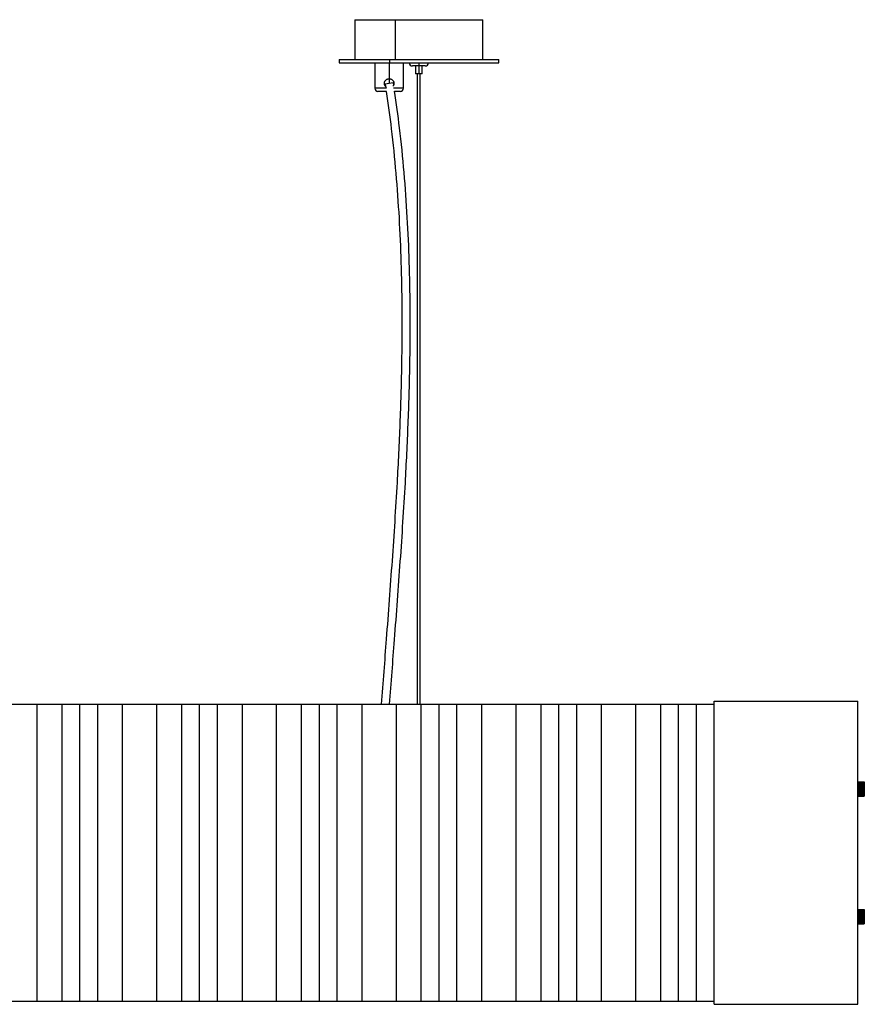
# Paper-space layout '_Posterior' of a CAD drawing. Header units: millimetres. Extents: x -529 to 529, y -105 to 512.
# Tile 2 of 2: x 0 to 529, y -105 to 512. Entities that reach past the tile are written whole.
import ezdxf

# ---------------------------------------------------------------- set-up
doc = ezdxf.new("R2010")
doc.units = ezdxf.units.MM

psp = doc.layouts.new('_Posterior')

# ---------------------------------------------------------------- linework, layer by layer
at = {"color": 7, "linetype": 'Continuous', "lineweight": 25}
for p, q in [((210, 511.92), (210, 486.92)), ((210, 511.92), (290, 511.92)), ((235.24, 511.92), (235.24, 486.92)), ((290, 486.92), (290, 511.92)), ((200, 486.92), (200, 484.92)), ((200, 486.92), (300, 486.92)), ((200, 484.92), (300, 484.92)), ((222.41, 484.92), (222.41, 468.92)), ((231.41, 484.92), (231.41, 471.92)), ((231.55, 486.92), (231.55, 484.92)), ((240.41, 468.92), (240.41, 484.92)), ((254, 482.92), (246, 482.92)), ((248, 482.92), (248, 477.92)), ((250, 484.92), (250, 477.92)), ((252, 477.92), (252, 482.92)), ((300, 484.92), (300, 486.92)), ((252, 477.92), (248, 477.92)), ((249.25, 83), (249.25, 477.92)), ((250.75, 83), (250.75, 477.92)), ((233.88, 472.3), (228.94, 471.54)), ((228.94, 471.54), (229.15, 470.01)), ((233.88, 472.3), (234.1, 470.65)), ((229.7, 466.92), (224.41, 466.92)), ((238.41, 466.92), (234.67, 466.92)), ((-435, 83), (435, 83)), ((10.73, 83), (10.73, -103)), ((26.32, 83), (26.32, -103)), ((37.5, 83), (37.5, -103)), ((48.67, 83), (48.67, -103)), ((64.27, 83), (64.27, -103)), ((85.73, 83), (85.73, -103)), ((101.32, 83), (101.32, -103)), ((112.5, 83), (112.5, -103)), ((123.6, 83), (123.6, -103)), ((139.27, 83), (139.27, -103)), ((160.73, 83), (160.73, -103)), ((176.32, 83), (176.32, -103)), ((187.5, 83), (187.5, -103)), ((198.68, 83), (198.68, -103)), ((214.27, 83), (214.27, -103)), ((235.73, 83), (235.73, -103)), ((251.32, 83), (251.32, -103)), ((262.5, 83), (262.5, -103)), ((273.68, 83), (273.68, -103)), ((289.27, 83), (289.27, -103)), ((310.73, 83), (310.73, -103)), ((326.32, 83), (326.32, -103)), ((337.5, 83), (337.5, -103)), ((348.68, 83), (348.68, -103)), ((364.27, 83), (364.27, -103)), ((385.73, 83), (385.73, -103)), ((401.25, 83), (401.25, -103)), ((412.5, 83), (412.5, -103)), ((423.76, 83), (423.76, -103)), ((435, -105), (435, 85)), ((435, 85), (525, 85)), ((525, -105), (525, 85)), ((525, 33.92), (529, 33.92)), ((525, 33.56), (529, 33.56)), ((525, 33.11), (529, 33.11)), ((525, 32.59), (529, 32.59)), ((525, 32), (529, 32)), ((525, 31.36), (529, 31.36)), ((525.1, 34.49), (525.1, 34.48)), ((525.1, 34.49), (528.9, 34.49)), ((525.1, 34.48), (528.9, 34.48)), ((525.1, 34.4), (525.1, 34.35)), ((525.1, 34.4), (528.9, 34.4)), ((525.1, 34.35), (528.9, 34.35)), ((525.1, 34.2), (525.1, 34.12)), ((525.1, 34.2), (528.9, 34.2)), ((525.1, 34.12), (528.9, 34.12)), ((525.1, 33.89), (525.1, 33.78)), ((525.1, 33.89), (528.9, 33.89)), ((525.1, 33.78), (528.9, 33.78)), ((525.1, 33.49), (525.1, 33.35)), ((525.1, 33.49), (528.9, 33.49)), ((525.1, 33.35), (528.9, 33.35)), ((525.1, 33), (525.1, 32.84)), ((525.1, 33), (528.9, 33)), ((525.1, 32.84), (528.9, 32.84)), ((525.1, 32.44), (525.1, 32.26)), ((525.1, 32.44), (528.9, 32.44)), ((525.1, 32.26), (528.9, 32.26)), ((525.1, 31.82), (525.1, 31.63)), ((525.1, 31.82), (528.9, 31.82)), ((525.1, 31.63), (528.9, 31.63)), ((525.1, 31.15), (525.1, 30.95)), ((525.1, 31.15), (528.9, 31.15)), ((525.1, 30.95), (528.9, 30.95)), ((528.9, 34.48), (528.9, 34.49)), ((528.9, 34.35), (528.9, 34.4)), ((528.9, 34.12), (528.9, 34.2)), ((528.9, 33.78), (528.9, 33.89)), ((528.9, 33.35), (528.9, 33.49)), ((528.9, 32.84), (528.9, 33)), ((528.9, 32.26), (528.9, 32.44)), ((528.9, 31.63), (528.9, 31.82)), ((528.9, 30.95), (528.9, 31.15)), ((529, 34.4), (529, 25.6)), ((525, 30.69), (529, 30.69)), ((525, 30), (529, 30)), ((525, 29.31), (529, 29.31)), ((525, 28.64), (529, 28.64)), ((525, 28), (529, 28)), ((525, 27.41), (529, 27.41)), ((525, 26.89), (529, 26.89)), ((525, 26.44), (529, 26.44)), ((525, 26.08), (529, 26.08)), ((525.1, 30.46), (528.9, 30.46)), ((525.1, 30.46), (525.1, 30.25)), ((525.1, 30.25), (528.9, 30.25)), ((525.1, 29.75), (525.1, 29.54)), ((525.1, 29.75), (528.9, 29.75)), ((525.1, 29.54), (528.9, 29.54)), ((525.1, 29.05), (525.1, 28.85)), ((525.1, 29.05), (528.9, 29.05)), ((525.1, 28.85), (528.9, 28.85)), ((525.1, 28.37), (528.9, 28.37)), ((525.1, 28.37), (525.1, 28.18)), ((525.1, 28.18), (528.9, 28.18)), ((525.1, 27.74), (525.1, 27.56)), ((525.1, 27.74), (528.9, 27.74)), ((525.1, 27.56), (528.9, 27.56)), ((525.1, 27.16), (528.9, 27.16)), ((525.1, 27.16), (525.1, 27)), ((525.1, 27), (528.9, 27)), ((525.1, 26.65), (528.9, 26.65)), ((525.1, 26.65), (525.1, 26.51)), ((525.1, 26.51), (528.9, 26.51)), ((525.1, 26.22), (525.1, 26.11)), ((525.1, 26.22), (528.9, 26.22)), ((525.1, 26.11), (528.9, 26.11)), ((525.1, 25.88), (525.1, 25.8)), ((525.1, 25.88), (528.9, 25.88)), ((525.1, 25.8), (528.9, 25.8)), ((525.1, 25.65), (528.9, 25.65)), ((525.1, 25.65), (525.1, 25.6)), ((525.1, 25.6), (528.9, 25.6)), ((525.1, 25.52), (528.9, 25.52)), ((525.1, 25.52), (525.1, 25.51)), ((525.1, 25.51), (528.9, 25.51)), ((528.9, 30.25), (528.9, 30.46)), ((528.9, 29.54), (528.9, 29.75)), ((528.9, 28.85), (528.9, 29.05)), ((528.9, 28.18), (528.9, 28.37)), ((528.9, 27.56), (528.9, 27.74)), ((528.9, 27), (528.9, 27.16)), ((528.9, 26.51), (528.9, 26.65)), ((528.9, 26.11), (528.9, 26.22)), ((528.9, 25.8), (528.9, 25.88)), ((528.9, 25.6), (528.9, 25.65)), ((528.9, 25.51), (528.9, 25.52)), ((525, -46.08), (529, -46.08)), ((525, -46.44), (529, -46.44)), ((525, -46.89), (529, -46.89)), ((525, -47.41), (529, -47.41)), ((525, -48), (529, -48)), ((525, -48.64), (529, -48.64)), ((525, -49.31), (529, -49.31)), ((525.1, -45.51), (525.1, -45.52)), ((525.1, -45.51), (528.9, -45.51)), ((525.1, -45.52), (528.9, -45.52)), ((525.1, -45.6), (525.1, -45.65)), ((525.1, -45.6), (528.9, -45.6)), ((525.1, -45.65), (528.9, -45.65)), ((525.1, -45.8), (525.1, -45.88)), ((525.1, -45.8), (528.9, -45.8)), ((525.1, -45.88), (528.9, -45.88)), ((525.1, -46.11), (525.1, -46.22)), ((525.1, -46.11), (528.9, -46.11)), ((525.1, -46.22), (528.9, -46.22)), ((525.1, -46.51), (525.1, -46.65)), ((525.1, -46.51), (528.9, -46.51)), ((525.1, -46.65), (528.9, -46.65)), ((525.1, -47), (525.1, -47.16)), ((525.1, -47), (528.9, -47)), ((525.1, -47.16), (528.9, -47.16)), ((525.1, -47.56), (525.1, -47.74)), ((525.1, -47.56), (528.9, -47.56)), ((525.1, -47.74), (528.9, -47.74)), ((525.1, -48.18), (528.9, -48.18)), ((525.1, -48.18), (525.1, -48.37)), ((525.1, -48.37), (528.9, -48.37)), ((525.1, -48.85), (525.1, -49.05)), ((525.1, -48.85), (528.9, -48.85)), ((525.1, -49.05), (528.9, -49.05)), ((528.9, -45.52), (528.9, -45.51)), ((528.9, -45.65), (528.9, -45.6)), ((528.9, -45.88), (528.9, -45.8)), ((528.9, -46.22), (528.9, -46.11)), ((528.9, -46.65), (528.9, -46.51)), ((528.9, -47.16), (528.9, -47)), ((528.9, -47.74), (528.9, -47.56)), ((528.9, -48.37), (528.9, -48.18)), ((528.9, -49.05), (528.9, -48.85)), ((529, -45.6), (529, -54.4)), ((525, -50), (529, -50)), ((525, -50.69), (529, -50.69)), ((525, -51.36), (529, -51.36)), ((525, -52), (529, -52)), ((525, -52.59), (529, -52.59)), ((525, -53.11), (529, -53.11)), ((525, -53.56), (529, -53.56)), ((525, -53.92), (529, -53.92)), ((525.1, -49.54), (528.9, -49.54)), ((525.1, -49.54), (525.1, -49.75)), ((525.1, -49.75), (528.9, -49.75)), ((525.1, -50.25), (528.9, -50.25)), ((525.1, -50.25), (525.1, -50.46)), ((525.1, -50.46), (528.9, -50.46)), ((525.1, -50.95), (525.1, -51.15)), ((525.1, -50.95), (528.9, -50.95)), ((525.1, -51.15), (528.9, -51.15)), ((525.1, -51.63), (525.1, -51.82)), ((525.1, -51.63), (528.9, -51.63)), ((525.1, -51.82), (528.9, -51.82)), ((525.1, -52.26), (528.9, -52.26)), ((525.1, -52.26), (525.1, -52.44)), ((525.1, -52.44), (528.9, -52.44)), ((525.1, -52.84), (528.9, -52.84)), ((525.1, -52.84), (525.1, -53)), ((525.1, -53), (528.9, -53)), ((525.1, -53.35), (528.9, -53.35)), ((525.1, -53.35), (525.1, -53.49)), ((525.1, -53.49), (528.9, -53.49)), ((525.1, -53.78), (525.1, -53.89)), ((525.1, -53.78), (528.9, -53.78)), ((525.1, -53.89), (528.9, -53.89)), ((525.1, -54.12), (525.1, -54.2)), ((525.1, -54.12), (528.9, -54.12)), ((525.1, -54.2), (528.9, -54.2)), ((525.1, -54.35), (525.1, -54.4)), ((525.1, -54.35), (528.9, -54.35)), ((525.1, -54.4), (528.9, -54.4)), ((525.1, -54.48), (525.1, -54.49)), ((525.1, -54.48), (528.9, -54.48)), ((525.1, -54.49), (528.9, -54.49)), ((528.9, -49.75), (528.9, -49.54)), ((528.9, -50.46), (528.9, -50.25)), ((528.9, -51.15), (528.9, -50.95)), ((528.9, -51.82), (528.9, -51.63)), ((528.9, -52.44), (528.9, -52.26)), ((528.9, -53), (528.9, -52.84)), ((528.9, -53.49), (528.9, -53.35)), ((528.9, -53.89), (528.9, -53.78)), ((528.9, -54.2), (528.9, -54.12)), ((528.9, -54.4), (528.9, -54.35)), ((528.9, -54.49), (528.9, -54.48)), ((-435, -103), (435, -103)), ((435, -105), (525, -105))]:
    psp.add_line(p, q, dxfattribs=at)
at = {"color": 8, "linetype": 'Continuous', "lineweight": 25}
for p, q in [((229.83, 468.92), (222.41, 468.92)), ((240.41, 468.92), (234.07, 468.92))]:
    psp.add_line(p, q, dxfattribs=at)
at = {"color": 7, "linetype": 'Continuous', "lineweight": 25}
for centre, start, end in [((246, 484.92), 180, 270), ((254, 484.92), 270, 360), ((224.41, 468.92), 180, 270), ((238.41, 468.92), 270, 0)]:
    psp.add_arc(centre, 2, start, end, dxfattribs=at)
for points, knots in [([(228.41, 471.92), (228.41, 471.97), (228.41, 472.07), (228.42, 472.22), (228.44, 472.36), (228.48, 472.56), (228.54, 472.8), (228.67, 473.17), (228.9, 473.6), (229.28, 474.05), (229.73, 474.43), (230.16, 474.66), (230.53, 474.79), (230.82, 474.87), (231.11, 474.91), (231.31, 474.92), (231.41, 474.92)], [0, 0, 0, 0, 0.031363, 0.062663, 0.093987, 0.12542, 0.187683, 0.250313, 0.375313, 0.50051, 0.625023, 0.750215, 0.812603, 0.874801, 0.937442, 1, 1, 1, 1]), ([(229.77, 469.48), (229.6, 469.58), (229.1, 469.87), (228.69, 470.58), (228.44, 471.33), (228.42, 471.72), (228.41, 471.92)], [0, 0, 0, 0, 0.199282, 0.598755, 0.800172, 1, 1, 1, 1]), ([(231.41, 474.92), (231.46, 474.92), (231.56, 474.92), (231.71, 474.91), (231.85, 474.89), (232.05, 474.85), (232.29, 474.79), (232.66, 474.66), (233.09, 474.43), (233.55, 474.05), (233.92, 473.6), (234.15, 473.17), (234.29, 472.8), (234.36, 472.51), (234.4, 472.22), (234.41, 472.02), (234.41, 471.92)], [0, 0, 0, 0, 0.031297, 0.06254, 0.093806, 0.125172, 0.187493, 0.250027, 0.375295, 0.500005, 0.624989, 0.749992, 0.812502, 0.874668, 0.937376, 1, 1, 1, 1]), ([(234.41, 471.92), (234.4, 471.72), (234.37, 471.33), (234.2, 470.72), (233.94, 470.38), (233.8, 470.2)], [0, 0, 0, 0, 0.3146518, 0.6310668, 1, 1, 1, 1]), ([(229.56, 466.92), (230.66, 459.16), (233.08, 442.14), (235.68, 415.74), (237.7, 387.8), (238.92, 359.85), (239.51, 329.01), (239.3, 295.27), (238.21, 258.65), (236.21, 217.87), (233.29, 172.93), (229.77, 126.61), (227.51, 96.62), (226.48, 83)], [0, 0, 0, 0, 0.061074, 0.134012, 0.206783, 0.279461, 0.352103, 0.447244, 0.542456, 0.637766, 0.765567, 0.893494, 1, 1, 1, 1]), ([(234.57, 467.22), (235.65, 459.56), (238.06, 442.58), (240.67, 416.18), (242.69, 388.09), (243.91, 360.01), (244.51, 329.05), (244.3, 295.19), (243.2, 258.46), (241.21, 217.59), (238.28, 172.6), (234.77, 126.36), (232.51, 96.5), (231.5, 83)], [0, 0, 0, 0, 0.0602775, 0.133565, 0.2066516, 0.2796106, 0.3524989, 0.4479072, 0.5433234, 0.6387741, 0.7666633, 0.8945664, 1, 1, 1, 1]), ([(528.9, 34.49), (528.91, 34.49), (528.92, 34.49), (528.93, 34.49), (528.95, 34.48), (528.96, 34.48), (528.97, 34.47), (528.99, 34.45), (529, 34.43), (529, 34.41), (529, 34.4)], [0, 0, 0, 0, 0.052206, 0.10848, 0.173967, 0.252013, 0.366822, 0.502732, 0.736895, 1, 1, 1, 1]), ([(529, 34.4), (529, 34.41), (529, 34.43), (528.99, 34.45), (528.97, 34.47), (528.96, 34.48), (528.94, 34.49), (528.92, 34.49), (528.91, 34.49), (528.9, 34.49)], [0, 0, 0, 0, 0.260652, 0.495902, 0.629272, 0.747123, 0.848219, 0.929036, 1, 1, 1, 1]), ([(529, 34.35), (529, 34.36), (529, 34.38), (528.99, 34.41), (528.97, 34.44), (528.96, 34.45), (528.94, 34.47), (528.92, 34.47), (528.91, 34.48), (528.9, 34.48)], [0, 0, 0, 0, 0.2606524, 0.4959022, 0.6292733, 0.7471243, 0.8482194, 0.929036, 1, 1, 1, 1]), ([(528.9, 34.4), (528.91, 34.4), (528.92, 34.4), (528.93, 34.4), (528.95, 34.39), (528.96, 34.39), (528.97, 34.38), (528.99, 34.37), (529, 34.36), (529, 34.35), (529, 34.35)], [0, 0, 0, 0, 0.052206, 0.10848, 0.173967, 0.252013, 0.366822, 0.502731, 0.736894, 1, 1, 1, 1]), ([(529, 34.18), (529, 34.2), (529, 34.23), (528.99, 34.27), (528.97, 34.3), (528.96, 34.32), (528.94, 34.34), (528.92, 34.35), (528.91, 34.35), (528.9, 34.35)], [0, 0, 0, 0, 0.260653, 0.495903, 0.629275, 0.747126, 0.84822, 0.929036, 1, 1, 1, 1]), ([(528.9, 34.2), (528.91, 34.2), (528.92, 34.2), (528.93, 34.2), (528.95, 34.19), (528.96, 34.19), (528.97, 34.19), (528.99, 34.19), (529, 34.19), (529, 34.19), (529, 34.18)], [0, 0, 0, 0, 0.052206, 0.10848, 0.173967, 0.252013, 0.366822, 0.502731, 0.736894, 1, 1, 1, 1]), ([(529, 33.92), (529, 33.94), (529, 33.98), (528.99, 34.02), (528.97, 34.06), (528.96, 34.08), (528.94, 34.1), (528.92, 34.11), (528.91, 34.12), (528.9, 34.12)], [0, 0, 0, 0, 0.260653, 0.495903, 0.629276, 0.747127, 0.848221, 0.929037, 1, 1, 1, 1]), ([(528.9, 33.89), (528.91, 33.89), (528.92, 33.89), (528.93, 33.89), (528.95, 33.89), (528.96, 33.9), (528.97, 33.9), (528.99, 33.9), (529, 33.91), (529, 33.92), (529, 33.92)], [0, 0, 0, 0, 0.052206, 0.10848, 0.173967, 0.252013, 0.366822, 0.502731, 0.736894, 1, 1, 1, 1]), ([(529, 33.56), (529, 33.58), (529, 33.62), (528.99, 33.68), (528.97, 33.72), (528.96, 33.74), (528.94, 33.76), (528.92, 33.78), (528.91, 33.78), (528.9, 33.78)], [0, 0, 0, 0, 0.260653, 0.495902, 0.629274, 0.747125, 0.84822, 0.929036, 1, 1, 1, 1]), ([(528.9, 33.49), (528.91, 33.49), (528.92, 33.49), (528.93, 33.49), (528.95, 33.5), (528.96, 33.5), (528.97, 33.51), (528.99, 33.52), (529, 33.54), (529, 33.55), (529, 33.56)], [0, 0, 0, 0, 0.052206, 0.10848, 0.173967, 0.252013, 0.366822, 0.502731, 0.736894, 1, 1, 1, 1]), ([(529, 33.11), (529, 33.14), (529, 33.18), (528.99, 33.24), (528.97, 33.28), (528.96, 33.31), (528.94, 33.33), (528.92, 33.35), (528.91, 33.35), (528.9, 33.35)], [0, 0, 0, 0, 0.2606522, 0.495902, 0.6292728, 0.7471236, 0.848219, 0.9290359, 1, 1, 1, 1]), ([(528.9, 33), (528.91, 33), (528.92, 33), (528.93, 33.01), (528.95, 33.01), (528.96, 33.02), (528.97, 33.03), (528.99, 33.05), (529, 33.08), (529, 33.1), (529, 33.11)], [0, 0, 0, 0, 0.052206, 0.10848, 0.173968, 0.252013, 0.366822, 0.502732, 0.736895, 1, 1, 1, 1]), ([(529, 32.59), (529, 32.61), (529, 32.66), (528.99, 32.72), (528.97, 32.77), (528.96, 32.8), (528.94, 32.82), (528.92, 32.84), (528.91, 32.84), (528.9, 32.84)], [0, 0, 0, 0, 0.260652, 0.495902, 0.629272, 0.747123, 0.848219, 0.929036, 1, 1, 1, 1]), ([(528.9, 32.44), (528.91, 32.44), (528.92, 32.44), (528.93, 32.45), (528.95, 32.45), (528.96, 32.47), (528.97, 32.48), (528.99, 32.51), (529, 32.54), (529, 32.57), (529, 32.59)], [0, 0, 0, 0, 0.052206, 0.10848, 0.173968, 0.252013, 0.366823, 0.502733, 0.736895, 1, 1, 1, 1]), ([(529, 32), (529, 32.02), (529, 32.07), (528.99, 32.14), (528.97, 32.18), (528.96, 32.22), (528.94, 32.24), (528.92, 32.26), (528.91, 32.26), (528.9, 32.26)], [0, 0, 0, 0, 0.260652, 0.495902, 0.629272, 0.747122, 0.848218, 0.929036, 1, 1, 1, 1]), ([(528.9, 31.82), (528.91, 31.82), (528.92, 31.82), (528.93, 31.83), (528.95, 31.83), (528.96, 31.85), (528.97, 31.87), (528.99, 31.9), (529, 31.95), (529, 31.98), (529, 32)], [0, 0, 0, 0, 0.052206, 0.10848, 0.173968, 0.252014, 0.366824, 0.502734, 0.736896, 1, 1, 1, 1]), ([(529, 31.36), (529, 31.39), (529, 31.44), (528.99, 31.5), (528.97, 31.55), (528.96, 31.58), (528.94, 31.6), (528.92, 31.62), (528.91, 31.62), (528.9, 31.63)], [0, 0, 0, 0, 0.260652, 0.495902, 0.629272, 0.747122, 0.848218, 0.929036, 1, 1, 1, 1]), ([(528.9, 31.15), (528.91, 31.15), (528.92, 31.15), (528.93, 31.16), (528.95, 31.17), (528.96, 31.19), (528.97, 31.21), (528.99, 31.25), (529, 31.3), (529, 31.34), (529, 31.36)], [0, 0, 0, 0, 0.052206, 0.10848, 0.173968, 0.252014, 0.366823, 0.502733, 0.736895, 1, 1, 1, 1]), ([(529, 30.69), (529, 30.71), (529, 30.76), (528.99, 30.83), (528.97, 30.87), (528.96, 30.9), (528.94, 30.93), (528.92, 30.95), (528.91, 30.95), (528.9, 30.95)], [0, 0, 0, 0, 0.260652, 0.495902, 0.629272, 0.747122, 0.848218, 0.929036, 1, 1, 1, 1]), ([(528.9, 30.46), (528.91, 30.46), (528.92, 30.46), (528.93, 30.47), (528.95, 30.48), (528.96, 30.5), (528.97, 30.52), (528.99, 30.57), (529, 30.62), (529, 30.67), (529, 30.69)], [0, 0, 0, 0, 0.052206, 0.10848, 0.173968, 0.252013, 0.366823, 0.502732, 0.736895, 1, 1, 1, 1]), ([(529, 30), (529, 30.02), (529, 30.07), (528.99, 30.13), (528.97, 30.18), (528.96, 30.21), (528.94, 30.23), (528.92, 30.25), (528.91, 30.25), (528.9, 30.25)], [0, 0, 0, 0, 0.260652, 0.495902, 0.629272, 0.747123, 0.848219, 0.929036, 1, 1, 1, 1]), ([(528.9, 29.75), (528.91, 29.75), (528.92, 29.75), (528.93, 29.76), (528.95, 29.77), (528.96, 29.8), (528.97, 29.82), (528.99, 29.87), (529, 29.93), (529, 29.98), (529, 30)], [0, 0, 0, 0, 0.052206, 0.10848, 0.173967, 0.252013, 0.366822, 0.502732, 0.736895, 1, 1, 1, 1]), ([(529, 29.31), (529, 29.33), (529, 29.38), (528.99, 29.43), (528.97, 29.47), (528.96, 29.5), (528.94, 29.53), (528.92, 29.54), (528.91, 29.54), (528.9, 29.54)], [0, 0, 0, 0, 0.260652, 0.495902, 0.629273, 0.747124, 0.848219, 0.929036, 1, 1, 1, 1]), ([(528.9, 29.05), (528.91, 29.05), (528.92, 29.05), (528.93, 29.06), (528.95, 29.08), (528.96, 29.1), (528.97, 29.13), (528.99, 29.17), (529, 29.24), (529, 29.29), (529, 29.31)], [0, 0, 0, 0, 0.052206, 0.10848, 0.173967, 0.252013, 0.366822, 0.502731, 0.736894, 1, 1, 1, 1]), ([(529, 28.64), (529, 28.66), (529, 28.7), (528.99, 28.75), (528.97, 28.79), (528.96, 28.81), (528.94, 28.83), (528.92, 28.85), (528.91, 28.85), (528.9, 28.85)], [0, 0, 0, 0, 0.260653, 0.495903, 0.629275, 0.747126, 0.84822, 0.929036, 1, 1, 1, 1]), ([(528.9, 28.37), (528.91, 28.37), (528.92, 28.38), (528.93, 28.39), (528.95, 28.4), (528.96, 28.42), (528.97, 28.45), (528.99, 28.5), (529, 28.56), (529, 28.61), (529, 28.64)], [0, 0, 0, 0, 0.052206, 0.10848, 0.173967, 0.252013, 0.366822, 0.502731, 0.736894, 1, 1, 1, 1]), ([(529, 28), (529, 28.02), (529, 28.05), (528.99, 28.1), (528.97, 28.13), (528.96, 28.15), (528.94, 28.17), (528.92, 28.18), (528.91, 28.18), (528.9, 28.18)], [0, 0, 0, 0, 0.260653, 0.495903, 0.629276, 0.747127, 0.848221, 0.929037, 1, 1, 1, 1]), ([(528.9, 27.74), (528.91, 27.74), (528.92, 27.74), (528.93, 27.75), (528.95, 27.76), (528.96, 27.79), (528.97, 27.82), (528.99, 27.86), (529, 27.93), (529, 27.98), (529, 28)], [0, 0, 0, 0, 0.052206, 0.10848, 0.173967, 0.252013, 0.366822, 0.502731, 0.736894, 1, 1, 1, 1]), ([(529, 27.41), (529, 27.43), (529, 27.46), (528.99, 27.49), (528.97, 27.52), (528.96, 27.54), (528.94, 27.55), (528.92, 27.56), (528.91, 27.56), (528.9, 27.56)], [0, 0, 0, 0, 0.260653, 0.495902, 0.629274, 0.747125, 0.84822, 0.929036, 1, 1, 1, 1]), ([(528.9, 27.16), (528.91, 27.16), (528.92, 27.16), (528.93, 27.17), (528.95, 27.18), (528.96, 27.2), (528.97, 27.23), (528.99, 27.28), (529, 27.34), (529, 27.39), (529, 27.41)], [0, 0, 0, 0, 0.052206, 0.10848, 0.173967, 0.252013, 0.366822, 0.502731, 0.736894, 1, 1, 1, 1]), ([(529, 26.89), (529, 26.9), (529, 26.92), (528.99, 26.95), (528.97, 26.97), (528.96, 26.98), (528.94, 26.99), (528.92, 27), (528.91, 27), (528.9, 27)], [0, 0, 0, 0, 0.260652, 0.495902, 0.629273, 0.747124, 0.848219, 0.929036, 1, 1, 1, 1]), ([(528.9, 26.65), (528.91, 26.65), (528.92, 26.65), (528.93, 26.66), (528.95, 26.67), (528.96, 26.69), (528.97, 26.72), (528.99, 26.76), (529, 26.82), (529, 26.86), (529, 26.89)], [0, 0, 0, 0, 0.052206, 0.10848, 0.173968, 0.252013, 0.366822, 0.502732, 0.736895, 1, 1, 1, 1]), ([(529, 26.44), (529, 26.45), (529, 26.46), (528.99, 26.48), (528.97, 26.49), (528.96, 26.5), (528.94, 26.51), (528.92, 26.51), (528.91, 26.51), (528.9, 26.51)], [0, 0, 0, 0, 0.260652, 0.495902, 0.629272, 0.747123, 0.848219, 0.929036, 1, 1, 1, 1]), ([(528.9, 26.22), (528.91, 26.22), (528.92, 26.22), (528.93, 26.23), (528.95, 26.24), (528.96, 26.26), (528.97, 26.28), (528.99, 26.32), (529, 26.38), (529, 26.42), (529, 26.44)], [0, 0, 0, 0, 0.052206, 0.10848, 0.173968, 0.252013, 0.366823, 0.502733, 0.736895, 1, 1, 1, 1]), ([(529, 26.08), (529, 26.08), (529, 26.09), (528.99, 26.1), (528.97, 26.1), (528.96, 26.1), (528.94, 26.11), (528.92, 26.11), (528.91, 26.11), (528.9, 26.11)], [0, 0, 0, 0, 0.260652, 0.495902, 0.629272, 0.747122, 0.848218, 0.929036, 1, 1, 1, 1]), ([(528.9, 25.88), (528.91, 25.88), (528.92, 25.88), (528.93, 25.89), (528.95, 25.9), (528.96, 25.92), (528.97, 25.94), (528.99, 25.98), (529, 26.02), (529, 26.06), (529, 26.08)], [0, 0, 0, 0, 0.052206, 0.10848, 0.173968, 0.252014, 0.366824, 0.502734, 0.736896, 1, 1, 1, 1]), ([(529, 25.82), (529, 25.81), (529, 25.81), (528.99, 25.81), (528.97, 25.81), (528.96, 25.81), (528.94, 25.81), (528.92, 25.8), (528.91, 25.8), (528.9, 25.8)], [0, 0, 0, 0, 0.260652, 0.495902, 0.629272, 0.747122, 0.848218, 0.929036, 1, 1, 1, 1]), ([(528.9, 25.65), (528.91, 25.65), (528.92, 25.65), (528.93, 25.66), (528.95, 25.67), (528.96, 25.68), (528.97, 25.7), (528.99, 25.73), (529, 25.77), (529, 25.8), (529, 25.82)], [0, 0, 0, 0, 0.052206, 0.10848, 0.173968, 0.252014, 0.366823, 0.502733, 0.736895, 1, 1, 1, 1]), ([(529, 25.65), (529, 25.65), (529, 25.64), (528.99, 25.63), (528.97, 25.62), (528.96, 25.61), (528.94, 25.61), (528.92, 25.6), (528.91, 25.6), (528.9, 25.6)], [0, 0, 0, 0, 0.260652, 0.495902, 0.629272, 0.747122, 0.848218, 0.929036, 1, 1, 1, 1]), ([(528.9, 25.52), (528.91, 25.52), (528.92, 25.52), (528.93, 25.53), (528.95, 25.54), (528.96, 25.55), (528.97, 25.56), (528.99, 25.59), (529, 25.62), (529, 25.64), (529, 25.65)], [0, 0, 0, 0, 0.052206, 0.10848, 0.173968, 0.252013, 0.366823, 0.502732, 0.736895, 1, 1, 1, 1]), ([(529, 25.6), (529, 25.59), (529, 25.57), (528.99, 25.55), (528.97, 25.53), (528.96, 25.52), (528.94, 25.51), (528.92, 25.51), (528.91, 25.51), (528.9, 25.51)], [0, 0, 0, 0, 0.2606521, 0.4959019, 0.6292725, 0.7471231, 0.8482188, 0.9290358, 1, 1, 1, 1]), ([(528.9, 25.51), (528.91, 25.51), (528.92, 25.51), (528.93, 25.51), (528.95, 25.52), (528.96, 25.52), (528.97, 25.53), (528.99, 25.55), (529, 25.57), (529, 25.59), (529, 25.6)], [0, 0, 0, 0, 0.052206, 0.10848, 0.173967, 0.252013, 0.366822, 0.502732, 0.736895, 1, 1, 1, 1]), ([(528.9, -45.51), (528.91, -45.51), (528.92, -45.51), (528.93, -45.51), (528.95, -45.52), (528.96, -45.52), (528.97, -45.53), (528.99, -45.55), (529, -45.57), (529, -45.59), (529, -45.6)], [0, 0, 0, 0, 0.052206, 0.10848, 0.173967, 0.252013, 0.366822, 0.502732, 0.736895, 1, 1, 1, 1]), ([(529, -45.6), (529, -45.59), (529, -45.57), (528.99, -45.55), (528.97, -45.53), (528.96, -45.52), (528.94, -45.51), (528.92, -45.51), (528.91, -45.51), (528.9, -45.51)], [0, 0, 0, 0, 0.260652, 0.495902, 0.629272, 0.747123, 0.848219, 0.929036, 1, 1, 1, 1]), ([(529, -45.65), (529, -45.64), (529, -45.62), (528.99, -45.59), (528.97, -45.56), (528.96, -45.55), (528.94, -45.53), (528.92, -45.53), (528.91, -45.52), (528.9, -45.52)], [0, 0, 0, 0, 0.2606524, 0.4959022, 0.6292733, 0.7471243, 0.8482194, 0.929036, 1, 1, 1, 1]), ([(528.9, -45.6), (528.91, -45.6), (528.92, -45.6), (528.93, -45.6), (528.95, -45.61), (528.96, -45.61), (528.97, -45.62), (528.99, -45.63), (529, -45.64), (529, -45.65), (529, -45.65)], [0, 0, 0, 0, 0.052206, 0.10848, 0.173967, 0.252013, 0.366822, 0.502731, 0.736894, 1, 1, 1, 1]), ([(529, -45.82), (529, -45.8), (529, -45.77), (528.99, -45.73), (528.97, -45.7), (528.96, -45.68), (528.94, -45.66), (528.92, -45.65), (528.91, -45.65), (528.9, -45.65)], [0, 0, 0, 0, 0.260653, 0.495903, 0.629275, 0.747126, 0.84822, 0.929036, 1, 1, 1, 1]), ([(528.9, -45.8), (528.91, -45.8), (528.92, -45.8), (528.93, -45.8), (528.95, -45.81), (528.96, -45.81), (528.97, -45.81), (528.99, -45.81), (529, -45.81), (529, -45.81), (529, -45.82)], [0, 0, 0, 0, 0.052206, 0.10848, 0.173967, 0.252013, 0.366822, 0.502731, 0.736894, 1, 1, 1, 1]), ([(529, -46.08), (529, -46.06), (529, -46.02), (528.99, -45.98), (528.97, -45.94), (528.96, -45.92), (528.94, -45.9), (528.92, -45.89), (528.91, -45.88), (528.9, -45.88)], [0, 0, 0, 0, 0.260653, 0.495903, 0.629276, 0.747127, 0.848221, 0.929037, 1, 1, 1, 1]), ([(528.9, -46.11), (528.91, -46.11), (528.92, -46.11), (528.93, -46.11), (528.95, -46.11), (528.96, -46.1), (528.97, -46.1), (528.99, -46.1), (529, -46.09), (529, -46.08), (529, -46.08)], [0, 0, 0, 0, 0.052206, 0.10848, 0.173967, 0.252013, 0.366822, 0.502731, 0.736894, 1, 1, 1, 1]), ([(529, -46.44), (529, -46.42), (529, -46.38), (528.99, -46.32), (528.97, -46.28), (528.96, -46.26), (528.94, -46.24), (528.92, -46.22), (528.91, -46.22), (528.9, -46.22)], [0, 0, 0, 0, 0.260653, 0.495902, 0.629274, 0.747125, 0.84822, 0.929036, 1, 1, 1, 1]), ([(528.9, -46.51), (528.91, -46.51), (528.92, -46.51), (528.93, -46.51), (528.95, -46.5), (528.96, -46.5), (528.97, -46.49), (528.99, -46.48), (529, -46.46), (529, -46.45), (529, -46.44)], [0, 0, 0, 0, 0.052206, 0.10848, 0.173967, 0.252013, 0.366822, 0.502731, 0.736894, 1, 1, 1, 1]), ([(529, -46.89), (529, -46.86), (529, -46.82), (528.99, -46.76), (528.97, -46.72), (528.96, -46.69), (528.94, -46.67), (528.92, -46.65), (528.91, -46.65), (528.9, -46.65)], [0, 0, 0, 0, 0.2606522, 0.495902, 0.6292728, 0.7471236, 0.848219, 0.9290359, 1, 1, 1, 1]), ([(528.9, -47), (528.91, -47), (528.92, -47), (528.93, -46.99), (528.95, -46.99), (528.96, -46.98), (528.97, -46.97), (528.99, -46.95), (529, -46.92), (529, -46.9), (529, -46.89)], [0, 0, 0, 0, 0.052206, 0.10848, 0.173968, 0.252013, 0.366822, 0.502732, 0.736895, 1, 1, 1, 1]), ([(529, -47.41), (529, -47.39), (529, -47.34), (528.99, -47.28), (528.97, -47.23), (528.96, -47.2), (528.94, -47.18), (528.92, -47.16), (528.91, -47.16), (528.9, -47.16)], [0, 0, 0, 0, 0.260652, 0.495902, 0.629272, 0.747123, 0.848219, 0.929036, 1, 1, 1, 1]), ([(528.9, -47.56), (528.91, -47.56), (528.92, -47.56), (528.93, -47.55), (528.95, -47.55), (528.96, -47.53), (528.97, -47.52), (528.99, -47.49), (529, -47.46), (529, -47.43), (529, -47.41)], [0, 0, 0, 0, 0.052206, 0.10848, 0.173968, 0.252013, 0.366823, 0.502733, 0.736895, 1, 1, 1, 1]), ([(529, -48), (529, -47.98), (529, -47.93), (528.99, -47.86), (528.97, -47.82), (528.96, -47.78), (528.94, -47.76), (528.92, -47.74), (528.91, -47.74), (528.9, -47.74)], [0, 0, 0, 0, 0.260652, 0.495902, 0.629272, 0.747122, 0.848218, 0.929036, 1, 1, 1, 1]), ([(528.9, -48.18), (528.91, -48.18), (528.92, -48.18), (528.93, -48.17), (528.95, -48.17), (528.96, -48.15), (528.97, -48.13), (528.99, -48.1), (529, -48.05), (529, -48.02), (529, -48)], [0, 0, 0, 0, 0.052206, 0.10848, 0.173968, 0.252014, 0.366824, 0.502734, 0.736896, 1, 1, 1, 1]), ([(529, -48.64), (529, -48.61), (529, -48.56), (528.99, -48.5), (528.97, -48.45), (528.96, -48.42), (528.94, -48.4), (528.92, -48.38), (528.91, -48.38), (528.9, -48.37)], [0, 0, 0, 0, 0.260652, 0.495902, 0.629272, 0.747122, 0.848218, 0.929036, 1, 1, 1, 1]), ([(528.9, -48.85), (528.91, -48.85), (528.92, -48.85), (528.93, -48.84), (528.95, -48.83), (528.96, -48.81), (528.97, -48.79), (528.99, -48.75), (529, -48.7), (529, -48.66), (529, -48.64)], [0, 0, 0, 0, 0.052206, 0.10848, 0.173968, 0.252014, 0.366823, 0.502733, 0.736895, 1, 1, 1, 1]), ([(529, -49.31), (529, -49.29), (529, -49.24), (528.99, -49.17), (528.97, -49.13), (528.96, -49.1), (528.94, -49.07), (528.92, -49.05), (528.91, -49.05), (528.9, -49.05)], [0, 0, 0, 0, 0.260652, 0.495902, 0.629272, 0.747122, 0.848218, 0.929036, 1, 1, 1, 1]), ([(528.9, -49.54), (528.91, -49.54), (528.92, -49.54), (528.93, -49.53), (528.95, -49.52), (528.96, -49.5), (528.97, -49.48), (528.99, -49.43), (529, -49.38), (529, -49.33), (529, -49.31)], [0, 0, 0, 0, 0.052206, 0.10848, 0.173968, 0.252013, 0.366823, 0.502732, 0.736895, 1, 1, 1, 1]), ([(529, -50), (529, -49.98), (529, -49.93), (528.99, -49.87), (528.97, -49.82), (528.96, -49.79), (528.94, -49.77), (528.92, -49.75), (528.91, -49.75), (528.9, -49.75)], [0, 0, 0, 0, 0.260652, 0.495902, 0.629272, 0.747123, 0.848219, 0.929036, 1, 1, 1, 1]), ([(528.9, -50.25), (528.91, -50.25), (528.92, -50.25), (528.93, -50.24), (528.95, -50.23), (528.96, -50.2), (528.97, -50.18), (528.99, -50.13), (529, -50.07), (529, -50.02), (529, -50)], [0, 0, 0, 0, 0.052206, 0.10848, 0.173967, 0.252013, 0.366822, 0.502732, 0.736895, 1, 1, 1, 1]), ([(529, -50.69), (529, -50.67), (529, -50.62), (528.99, -50.57), (528.97, -50.53), (528.96, -50.5), (528.94, -50.47), (528.92, -50.46), (528.91, -50.46), (528.9, -50.46)], [0, 0, 0, 0, 0.260652, 0.495902, 0.629273, 0.747124, 0.848219, 0.929036, 1, 1, 1, 1]), ([(528.9, -50.95), (528.91, -50.95), (528.92, -50.95), (528.93, -50.94), (528.95, -50.92), (528.96, -50.9), (528.97, -50.87), (528.99, -50.83), (529, -50.76), (529, -50.71), (529, -50.69)], [0, 0, 0, 0, 0.052206, 0.10848, 0.173967, 0.252013, 0.366822, 0.502731, 0.736894, 1, 1, 1, 1]), ([(529, -51.36), (529, -51.34), (529, -51.3), (528.99, -51.25), (528.97, -51.21), (528.96, -51.19), (528.94, -51.17), (528.92, -51.15), (528.91, -51.15), (528.9, -51.15)], [0, 0, 0, 0, 0.260653, 0.495903, 0.629275, 0.747126, 0.84822, 0.929036, 1, 1, 1, 1]), ([(528.9, -51.63), (528.91, -51.63), (528.92, -51.62), (528.93, -51.61), (528.95, -51.6), (528.96, -51.58), (528.97, -51.55), (528.99, -51.5), (529, -51.44), (529, -51.39), (529, -51.36)], [0, 0, 0, 0, 0.052206, 0.10848, 0.173967, 0.252013, 0.366822, 0.502731, 0.736894, 1, 1, 1, 1]), ([(529, -52), (529, -51.98), (529, -51.95), (528.99, -51.9), (528.97, -51.87), (528.96, -51.85), (528.94, -51.83), (528.92, -51.82), (528.91, -51.82), (528.9, -51.82)], [0, 0, 0, 0, 0.2606529, 0.4959032, 0.6292756, 0.7471274, 0.848221, 0.9290367, 1, 1, 1, 1]), ([(528.9, -52.26), (528.91, -52.26), (528.92, -52.26), (528.93, -52.25), (528.95, -52.24), (528.96, -52.21), (528.97, -52.18), (528.99, -52.14), (529, -52.07), (529, -52.02), (529, -52)], [0, 0, 0, 0, 0.052206, 0.10848, 0.173967, 0.252013, 0.366822, 0.502731, 0.736894, 1, 1, 1, 1]), ([(529, -52.59), (529, -52.57), (529, -52.54), (528.99, -52.51), (528.97, -52.48), (528.96, -52.46), (528.94, -52.45), (528.92, -52.44), (528.91, -52.44), (528.9, -52.44)], [0, 0, 0, 0, 0.260653, 0.495902, 0.629274, 0.747125, 0.84822, 0.929036, 1, 1, 1, 1]), ([(528.9, -52.84), (528.91, -52.84), (528.92, -52.84), (528.93, -52.83), (528.95, -52.82), (528.96, -52.8), (528.97, -52.77), (528.99, -52.72), (529, -52.66), (529, -52.61), (529, -52.59)], [0, 0, 0, 0, 0.052206, 0.10848, 0.173967, 0.252013, 0.366822, 0.502731, 0.736894, 1, 1, 1, 1]), ([(529, -53.11), (529, -53.1), (529, -53.08), (528.99, -53.05), (528.97, -53.03), (528.96, -53.02), (528.94, -53.01), (528.92, -53), (528.91, -53), (528.9, -53)], [0, 0, 0, 0, 0.260652, 0.495902, 0.629273, 0.747124, 0.848219, 0.929036, 1, 1, 1, 1]), ([(528.9, -53.35), (528.91, -53.35), (528.92, -53.35), (528.93, -53.34), (528.95, -53.33), (528.96, -53.31), (528.97, -53.28), (528.99, -53.24), (529, -53.18), (529, -53.14), (529, -53.11)], [0, 0, 0, 0, 0.052206, 0.10848, 0.173968, 0.252013, 0.366822, 0.502732, 0.736895, 1, 1, 1, 1]), ([(529, -53.56), (529, -53.55), (529, -53.54), (528.99, -53.52), (528.97, -53.51), (528.96, -53.5), (528.94, -53.49), (528.92, -53.49), (528.91, -53.49), (528.9, -53.49)], [0, 0, 0, 0, 0.260652, 0.495902, 0.629272, 0.747123, 0.848219, 0.929036, 1, 1, 1, 1]), ([(528.9, -53.78), (528.91, -53.78), (528.92, -53.78), (528.93, -53.77), (528.95, -53.76), (528.96, -53.74), (528.97, -53.72), (528.99, -53.68), (529, -53.62), (529, -53.58), (529, -53.56)], [0, 0, 0, 0, 0.052206, 0.10848, 0.173968, 0.252013, 0.366823, 0.502733, 0.736895, 1, 1, 1, 1]), ([(529, -53.92), (529, -53.92), (529, -53.91), (528.99, -53.9), (528.97, -53.9), (528.96, -53.9), (528.94, -53.89), (528.92, -53.89), (528.91, -53.89), (528.9, -53.89)], [0, 0, 0, 0, 0.260652, 0.495902, 0.629272, 0.747122, 0.848218, 0.929036, 1, 1, 1, 1]), ([(528.9, -54.12), (528.91, -54.12), (528.92, -54.12), (528.93, -54.11), (528.95, -54.1), (528.96, -54.08), (528.97, -54.06), (528.99, -54.02), (529, -53.98), (529, -53.94), (529, -53.92)], [0, 0, 0, 0, 0.052206, 0.10848, 0.173968, 0.252014, 0.366824, 0.502734, 0.736896, 1, 1, 1, 1]), ([(529, -54.18), (529, -54.19), (529, -54.19), (528.99, -54.19), (528.97, -54.19), (528.96, -54.19), (528.94, -54.19), (528.92, -54.2), (528.91, -54.2), (528.9, -54.2)], [0, 0, 0, 0, 0.260652, 0.495902, 0.629272, 0.747122, 0.848218, 0.929036, 1, 1, 1, 1]), ([(528.9, -54.35), (528.91, -54.35), (528.92, -54.35), (528.93, -54.34), (528.95, -54.33), (528.96, -54.32), (528.97, -54.3), (528.99, -54.27), (529, -54.23), (529, -54.2), (529, -54.18)], [0, 0, 0, 0, 0.052206, 0.10848, 0.173968, 0.252014, 0.366823, 0.502733, 0.736895, 1, 1, 1, 1]), ([(529, -54.35), (529, -54.35), (529, -54.36), (528.99, -54.37), (528.97, -54.38), (528.96, -54.39), (528.94, -54.39), (528.92, -54.4), (528.91, -54.4), (528.9, -54.4)], [0, 0, 0, 0, 0.260652, 0.495902, 0.629272, 0.747122, 0.848218, 0.929036, 1, 1, 1, 1]), ([(528.9, -54.48), (528.91, -54.48), (528.92, -54.48), (528.93, -54.47), (528.95, -54.46), (528.96, -54.45), (528.97, -54.44), (528.99, -54.41), (529, -54.38), (529, -54.36), (529, -54.35)], [0, 0, 0, 0, 0.052206, 0.10848, 0.173968, 0.252013, 0.366823, 0.502732, 0.736895, 1, 1, 1, 1]), ([(529, -54.4), (529, -54.41), (529, -54.43), (528.99, -54.45), (528.97, -54.47), (528.96, -54.48), (528.94, -54.49), (528.92, -54.49), (528.91, -54.49), (528.9, -54.49)], [0, 0, 0, 0, 0.260652, 0.495902, 0.629272, 0.747123, 0.848219, 0.929036, 1, 1, 1, 1]), ([(528.9, -54.49), (528.91, -54.49), (528.92, -54.49), (528.93, -54.49), (528.95, -54.48), (528.96, -54.48), (528.97, -54.47), (528.99, -54.45), (529, -54.43), (529, -54.41), (529, -54.4)], [0, 0, 0, 0, 0.052206, 0.10848, 0.173967, 0.252013, 0.366822, 0.502732, 0.736895, 1, 1, 1, 1])]:
    psp.add_open_spline(points, degree=3, knots=knots, dxfattribs=at)

doc.saveas('drawing.dxf')
